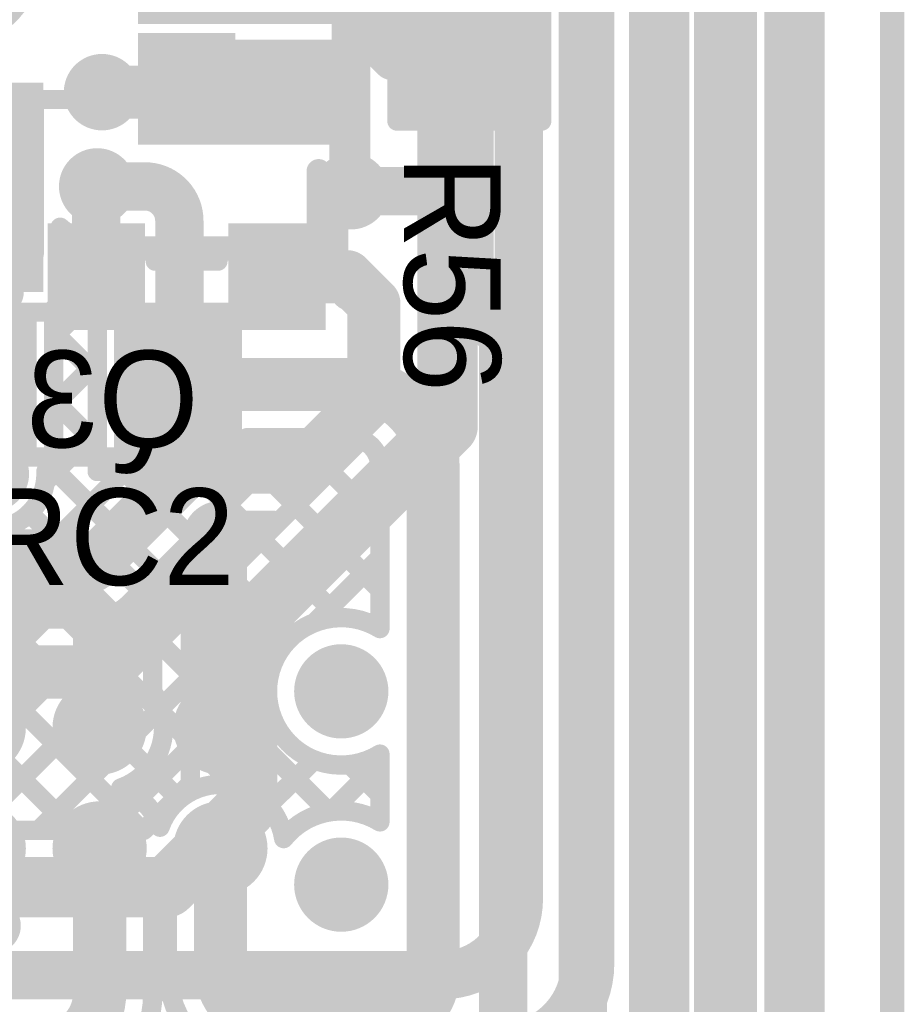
# Model space of a CAD drawing. Header units: millimetres. Extents: x 3.06 to 5.82, y 1.29 to 3.84.
# Tile 239 of 244: x 5.46 to 5.82, y 2.48 to 2.89. Entities that reach past the tile are written whole.
import ezdxf

# ---------------------------------------------------------------- set-up
doc = ezdxf.new("R2010")
doc.units = ezdxf.units.MM
doc.header["$MEASUREMENT"] = 0
for name, color, linetype in [('BottomLayer', 5, 'Continuous'), ('BottomOverlay', 54, 'Continuous'), ('BottomPaste', 16, 'Continuous'), ('BottomSolder', 6, 'Continuous'), ('Mechanical13', 56, 'Continuous'), ('MultiLayer', 9, 'Continuous'), ('PadHoleLayer', 156, 'Continuous'), ('TopLayer', 1, 'Continuous'), ('TopOverlay', 2, 'Continuous'), ('TopPaste', 8, 'Continuous'), ('TopSolder', 216, 'Continuous'), ('ViaHoleLayer', 16, 'Continuous')]:
    doc.layers.add(name, color=color, linetype=linetype)

# ---------------------------------------------------------------- blocks, each defined once
blk = doc.blocks.new('SOT_23_B_6')
at = {"layer": 'BottomLayer'}
for points in [[(-0.05354, 0.02126), (-0.02126, 0.02126), (-0.05354, 0.05748), (-0.02126, 0.05748)], [(0.02126, 0.02126), (0.05354, 0.02126), (0.02126, 0.05748), (0.05354, 0.05748)], [(-0.01614, -0.05748), (0.01614, -0.05748), (-0.01614, -0.02126), (0.01614, -0.02126)]]:
    blk.add_solid(points, dxfattribs=at)
at = {"layer": 'BottomOverlay'}
for points, const_width in [([(-0.06439, 0.045, 1), (-0.07161, 0.045, 1)], 0.01), ([(-0.07411, 0.045, 1), (-0.06911, 0.045, 1)], 0.005), ([(-0.06689, 0.045, 1), (-0.06189, 0.045, 1)], 0.005), ([(-0.01497, 0.033, 1), (-0.01103, 0.033, 1)], 0.00394), ([(0.01103, 0.033, 1), (0.01497, 0.033, 1)], 0.00394), ([(-0.06497, 0.03, 1), (-0.06103, 0.03, 1)], 0.00394), ([(0.06103, 0.03, 1), (0.06497, 0.03, 1)], 0.00394), ([(-0.06497, -0.034, 1), (-0.06103, -0.034, 1)], 0.00394), ([(-0.06497, -0.034, 1), (-0.06103, -0.034, 1)], 0.00394), ([(-0.02597, -0.034, 1), (-0.02203, -0.034, 1)], 0.00394), ([(0.02203, -0.034, 1), (0.02597, -0.034, 1)], 0.00394), ([(0.06103, -0.034, 1), (0.06497, -0.034, 1)], 0.00394), ([(0.06103, -0.034, 1), (0.06497, -0.034, 1)], 0.00394)]:
    blk.add_lwpolyline(points, format="xyb", close=True, dxfattribs=dict(at, const_width=const_width))
at = {"layer": 'BottomOverlay', "const_width": 0.00787}
for points in [[(0.013, 0.033), (-0.013, 0.033)], [(-0.063, 0.03), (-0.063, -0.034)], [(0.063, 0.03), (0.063, -0.034)], [(-0.024, -0.034), (-0.063, -0.034)], [(0.063, -0.034), (0.024, -0.034)]]:
    blk.add_lwpolyline(points, dxfattribs=at)
at = {"layer": 'BottomPaste'}
for points in [[(-0.05354, 0.02126), (-0.02126, 0.02126), (-0.05354, 0.05748), (-0.02126, 0.05748)], [(0.02126, 0.02126), (0.05354, 0.02126), (0.02126, 0.05748), (0.05354, 0.05748)], [(-0.01614, -0.05748), (0.01614, -0.05748), (-0.01614, -0.02126), (0.01614, -0.02126)]]:
    blk.add_solid(points, dxfattribs=at)
at = {"layer": 'BottomSolder'}
for points in [[(-0.05754, 0.01726), (-0.01726, 0.01726), (-0.05754, 0.06148), (-0.01726, 0.06148)], [(0.01726, 0.01726), (0.05754, 0.01726), (0.01726, 0.06148), (0.05754, 0.06148)], [(-0.02014, -0.06148), (0.02014, -0.06148), (-0.02014, -0.01726), (0.02014, -0.01726)]]:
    blk.add_solid(points, dxfattribs=at)
blk = doc.blocks.new('SOT_23_B_67')
at = {"layer": 'BottomLayer'}
for points in [[(-0.05354, 0.02126), (-0.02126, 0.02126), (-0.05354, 0.05748), (-0.02126, 0.05748)], [(0.02126, 0.02126), (0.05354, 0.02126), (0.02126, 0.05748), (0.05354, 0.05748)], [(-0.01614, -0.05748), (0.01614, -0.05748), (-0.01614, -0.02126), (0.01614, -0.02126)]]:
    blk.add_solid(points, dxfattribs=at)
at = {"layer": 'BottomOverlay'}
for points, const_width in [([(-0.06439, 0.045, 1), (-0.07161, 0.045, 1)], 0.01), ([(-0.07411, 0.045, 1), (-0.06911, 0.045, 1)], 0.005), ([(-0.06689, 0.045, 1), (-0.06189, 0.045, 1)], 0.005), ([(-0.01497, 0.033, 1), (-0.01103, 0.033, 1)], 0.00394), ([(0.01103, 0.033, 1), (0.01497, 0.033, 1)], 0.00394), ([(-0.06497, 0.03, 1), (-0.06103, 0.03, 1)], 0.00394), ([(0.06103, 0.03, 1), (0.06497, 0.03, 1)], 0.00394), ([(-0.06497, -0.034, 1), (-0.06103, -0.034, 1)], 0.00394), ([(-0.06497, -0.034, 1), (-0.06103, -0.034, 1)], 0.00394), ([(-0.02597, -0.034, 1), (-0.02203, -0.034, 1)], 0.00394), ([(0.02203, -0.034, 1), (0.02597, -0.034, 1)], 0.00394), ([(0.06103, -0.034, 1), (0.06497, -0.034, 1)], 0.00394), ([(0.06103, -0.034, 1), (0.06497, -0.034, 1)], 0.00394)]:
    blk.add_lwpolyline(points, format="xyb", close=True, dxfattribs=dict(at, const_width=const_width))
at = {"layer": 'BottomOverlay', "const_width": 0.00787}
for points in [[(0.013, 0.033), (-0.013, 0.033)], [(-0.063, 0.03), (-0.063, -0.034)], [(0.063, 0.03), (0.063, -0.034)], [(-0.024, -0.034), (-0.063, -0.034)], [(0.063, -0.034), (0.024, -0.034)]]:
    blk.add_lwpolyline(points, dxfattribs=at)
at = {"layer": 'BottomPaste'}
for points in [[(-0.05354, 0.02126), (-0.02126, 0.02126), (-0.05354, 0.05748), (-0.02126, 0.05748)], [(0.02126, 0.02126), (0.05354, 0.02126), (0.02126, 0.05748), (0.05354, 0.05748)], [(-0.01614, -0.05748), (0.01614, -0.05748), (-0.01614, -0.02126), (0.01614, -0.02126)]]:
    blk.add_solid(points, dxfattribs=at)
at = {"layer": 'BottomSolder'}
for points in [[(-0.05754, 0.01726), (-0.01726, 0.01726), (-0.05754, 0.06148), (-0.01726, 0.06148)], [(0.01726, 0.01726), (0.05754, 0.01726), (0.01726, 0.06148), (0.05754, 0.06148)], [(-0.02014, -0.06148), (0.02014, -0.06148), (-0.02014, -0.01726), (0.02014, -0.01726)]]:
    blk.add_solid(points, dxfattribs=at)
blk = doc.blocks.new('ESP32_WROOM_32__16MB__68')
at = {"layer": 'TopLayer'}
for points in [[(0.29528, -0.32303), (0.37402, -0.32303), (0.29528, -0.2876), (0.37402, -0.2876)], [(0.24803, -0.38406), (0.24803, -0.30531), (0.2126, -0.38406), (0.2126, -0.30531)]]:
    blk.add_solid(points, dxfattribs=at)
at = {"layer": 'TopOverlay', "const_width": 0.01}
for points in [[(0.366, -0.37), (0.366, -0.338)], [(0.268, -0.37), (0.366, -0.37)]]:
    blk.add_lwpolyline(points, dxfattribs=at)
at = {"layer": 'TopOverlay', "const_width": 0.005}
for points in [[(0.3635, -0.338, 1), (0.3685, -0.338, 1)], [(0.2655, -0.37, 1), (0.2705, -0.37, 1)], [(0.3635, -0.37, 1), (0.3685, -0.37, 1)], [(0.3635, -0.37, 1), (0.3685, -0.37, 1)]]:
    blk.add_lwpolyline(points, format="xyb", close=True, dxfattribs=at)
at = {"layer": 'TopPaste'}
for points in [[(0.29528, -0.32303), (0.37402, -0.32303), (0.29528, -0.2876), (0.37402, -0.2876)], [(0.24803, -0.38406), (0.24803, -0.30531), (0.2126, -0.38406), (0.2126, -0.30531)]]:
    blk.add_solid(points, dxfattribs=at)
at = {"layer": 'TopSolder'}
for points in [[(0.29128, -0.27703), (0.37802, -0.27703), (0.29128, -0.2336), (0.37802, -0.2336)], [(0.29128, -0.32703), (0.37802, -0.32703), (0.29128, -0.2836), (0.37802, -0.2836)], [(0.25203, -0.38806), (0.25203, -0.30131), (0.2086, -0.38806), (0.2086, -0.30131)]]:
    blk.add_solid(points, dxfattribs=at)
blk = doc.blocks.new('RES_0805_70')
at = {"layer": 'TopLayer'}
for points in [[(-0.06, -0.025), (-0.02, -0.025), (-0.06, 0.025), (-0.02, 0.025)], [(0.02, -0.025), (0.06, -0.025), (0.02, 0.025), (0.06, 0.025)]]:
    blk.add_solid(points, dxfattribs=at)
at = {"layer": 'TopOverlay', "const_width": 0.00787}
for points in [[(-0.065, 0.03), (0.065, 0.03)], [(-0.065, -0.03), (-0.065, 0.03)], [(0.065, -0.03), (0.065, 0.03)], [(-0.065, -0.03), (0.065, -0.03)]]:
    blk.add_lwpolyline(points, dxfattribs=at)
at = {"layer": 'TopOverlay', "const_width": 0.00394}
for points in [[(-0.06697, 0.03, 1), (-0.06303, 0.03, 1)], [(-0.06697, 0.03, 1), (-0.06303, 0.03, 1)], [(0.06303, 0.03, 1), (0.06697, 0.03, 1)], [(0.06303, 0.03, 1), (0.06697, 0.03, 1)], [(-0.06697, -0.03, 1), (-0.06303, -0.03, 1)], [(-0.06697, -0.03, 1), (-0.06303, -0.03, 1)], [(0.06303, -0.03, 1), (0.06697, -0.03, 1)], [(0.06303, -0.03, 1), (0.06697, -0.03, 1)]]:
    blk.add_lwpolyline(points, format="xyb", close=True, dxfattribs=at)
at = {"layer": 'TopPaste'}
for points in [[(-0.06, -0.025), (-0.02, -0.025), (-0.06, 0.025), (-0.02, 0.025)], [(0.02, -0.025), (0.06, -0.025), (0.02, 0.025), (0.06, 0.025)]]:
    blk.add_solid(points, dxfattribs=at)
at = {"layer": 'TopSolder'}
for points in [[(-0.064, -0.029), (-0.016, -0.029), (-0.064, 0.029), (-0.016, 0.029)], [(0.016, -0.029), (0.064, -0.029), (0.016, 0.029), (0.064, 0.029)]]:
    blk.add_solid(points, dxfattribs=at)
blk = doc.blocks.new('RES_0805_71')
at = {"layer": 'TopLayer'}
for points in [[(-0.06, -0.025), (-0.02, -0.025), (-0.06, 0.025), (-0.02, 0.025)], [(0.02, -0.025), (0.06, -0.025), (0.02, 0.025), (0.06, 0.025)]]:
    blk.add_solid(points, dxfattribs=at)
at = {"layer": 'TopOverlay', "const_width": 0.00787}
for points in [[(0.065, 0.03), (-0.065, 0.03)], [(-0.065, -0.03), (-0.065, 0.03)], [(0.065, -0.03), (0.065, 0.03)], [(0.065, -0.03), (-0.065, -0.03)]]:
    blk.add_lwpolyline(points, dxfattribs=at)
at = {"layer": 'TopOverlay', "const_width": 0.00394}
for points in [[(-0.06697, 0.03, 1), (-0.06303, 0.03, 1)], [(-0.06697, 0.03, 1), (-0.06303, 0.03, 1)], [(0.06303, 0.03, 1), (0.06697, 0.03, 1)], [(0.06303, 0.03, 1), (0.06697, 0.03, 1)], [(-0.06697, -0.03, 1), (-0.06303, -0.03, 1)], [(-0.06697, -0.03, 1), (-0.06303, -0.03, 1)], [(0.06303, -0.03, 1), (0.06697, -0.03, 1)], [(0.06303, -0.03, 1), (0.06697, -0.03, 1)]]:
    blk.add_lwpolyline(points, format="xyb", close=True, dxfattribs=at)
at = {"layer": 'TopPaste'}
for points in [[(-0.06, -0.025), (-0.02, -0.025), (-0.06, 0.025), (-0.02, 0.025)], [(0.02, -0.025), (0.06, -0.025), (0.02, 0.025), (0.06, 0.025)]]:
    blk.add_solid(points, dxfattribs=at)
at = {"layer": 'TopSolder'}
for points in [[(-0.064, -0.029), (-0.016, -0.029), (-0.064, 0.029), (-0.016, 0.029)], [(0.016, -0.029), (0.064, -0.029), (0.016, 0.029), (0.064, 0.029)]]:
    blk.add_solid(points, dxfattribs=at)
blk = doc.blocks.new('TC2030_IDC_100')
at = {"layer": 'BottomSolder', "const_width": 0.004}
for points in [[(0.098, 0.04, 1), (0.102, 0.04, 1)], [(-0.102, 0, 1), (-0.098, 0, 1)], [(0.098, -0.04, 1), (0.102, -0.04, 1)]]:
    blk.add_lwpolyline(points, format="xyb", close=True, dxfattribs=at)
at = {"layer": 'PadHoleLayer', "const_width": 0.01951}
for points in [[(0.09025, 0.04, 1), (0.10975, 0.04, 1)], [(-0.10975, 0, 1), (-0.09025, 0, 1)], [(0.09025, -0.04, 1), (0.10975, -0.04, 1)]]:
    blk.add_lwpolyline(points, format="xyb", close=True, dxfattribs=at)
at = {"layer": 'TopLayer', "const_width": 0.01549}
for points in [[(-0.05775, 0.025, 1), (-0.04225, 0.025, 1)], [(-0.00775, 0.025, 1), (0.00775, 0.025, 1)], [(0.04225, 0.025, 1), (0.05775, 0.025, 1)], [(-0.05775, -0.025, 1), (-0.04225, -0.025, 1)], [(-0.05775, -0.025, 1), (-0.04225, -0.025, 1)], [(-0.00775, -0.025, 1), (0.00775, -0.025, 1)], [(0.04225, -0.025, 1), (0.05775, -0.025, 1)]]:
    blk.add_lwpolyline(points, format="xyb", close=True, dxfattribs=at)
at = {"layer": 'TopOverlay'}
for points, const_width in [([(-0.0376, -0.057, 1), (-0.0504, -0.057, 1)], 0.01), ([(-0.0529, -0.057, 1), (-0.0479, -0.057, 1)], 0.005), ([(-0.0401, -0.057, 1), (-0.0351, -0.057, 1)], 0.005)]:
    blk.add_lwpolyline(points, format="xyb", close=True, dxfattribs=dict(at, const_width=const_width))
at = {"layer": 'TopPaste', "const_width": 0.01549}
for points in [[(-0.05775, 0.025, 1), (-0.04225, 0.025, 1)], [(-0.00775, 0.025, 1), (0.00775, 0.025, 1)], [(0.04225, 0.025, 1), (0.05775, 0.025, 1)], [(-0.05775, -0.025, 1), (-0.04225, -0.025, 1)], [(-0.05775, -0.025, 1), (-0.04225, -0.025, 1)], [(-0.00775, -0.025, 1), (0.00775, -0.025, 1)], [(0.04225, -0.025, 1), (0.05775, -0.025, 1)]]:
    blk.add_lwpolyline(points, format="xyb", close=True, dxfattribs=at)
at = {"layer": 'TopSolder'}
for points, const_width in [([(-0.05975, 0.025, 1), (-0.04025, 0.025, 1)], 0.01949), ([(-0.00975, 0.025, 1), (0.00975, 0.025, 1)], 0.01949), ([(0.04025, 0.025, 1), (0.05975, 0.025, 1)], 0.01949), ([(0.098, 0.04, 1), (0.102, 0.04, 1)], 0.004), ([(-0.102, 0, 1), (-0.098, 0, 1)], 0.004), ([(-0.05975, -0.025, 1), (-0.04025, -0.025, 1)], 0.01949), ([(-0.05975, -0.025, 1), (-0.04025, -0.025, 1)], 0.01949), ([(-0.00975, -0.025, 1), (0.00975, -0.025, 1)], 0.01949), ([(0.04025, -0.025, 1), (0.05975, -0.025, 1)], 0.01949), ([(0.098, -0.04, 1), (0.102, -0.04, 1)], 0.004)]:
    blk.add_lwpolyline(points, format="xyb", close=True, dxfattribs=dict(at, const_width=const_width))

msp = doc.modelspace()

# ---------------------------------------------------------------- linework, layer by layer
at = {"layer": 'BottomLayer'}
for points, const_width in [([(5.781, 1.775), (5.781, 3.438)], 0.02), ([(5.753, 1.864), (5.753, 3.37505)], 0.02), ([(5.693, 2.49742), (5.693, 3.31)], 0.022), ([(5.6645, 2.52422), (5.6645, 3.29776)], 0.02), ([(5.724, 1.8746), (5.724, 3.259)], 0.022), ([(5.635, 2.71972), (5.635, 2.951)], 0.025), ([(5.595, 2.817), (5.595, 2.921)], 0.016), ([(5.492, 2.858), (5.52463, 2.858)], 0.022), ([(5.4896, 2.78163), (5.4896, 2.819)], 0.02), ([(5.4896, 2.819), (5.49, 2.819)], 0.02), ([(5.5644, 2.78163), (5.59337, 2.78163)], 0.022), ([(5.59337, 2.78163), (5.6045, 2.7705)], 0.022), ([(5.6045, 2.73235), (5.6045, 2.7705)], 0.022), ([(5.57496, 2.70281), (5.6045, 2.73235)], 0.022), ([(5.55199, 2.63671), (5.635, 2.71972)], 0.025), ([(5.48784, 2.662), (5.52865, 2.70281)], 0.022), ([(5.52865, 2.70281), (5.57496, 2.70281)], 0.022), ([(5.50344, 2.64648), (5.53776, 2.68081)], 0.008), ([(5.541, 2.67), (5.541, 2.673)], 0.022), ([(5.53539, 2.65335), (5.56286, 2.68081)], 0.008), ([(5.53776, 2.68081), (5.56286, 2.68081)], 0.008), ([(5.54991, 2.68081), (5.55639, 2.67434)], 0.008), ([(5.489, 2.618), (5.541, 2.67)], 0.022), ([(5.5297, 2.67274), (5.54224, 2.6602)], 0.008), ([(5.389, 2.662), (5.48784, 2.662)], 0.022), ([(5.51555, 2.6586), (5.52978, 2.64438)], 0.008), ([(5.4375, 2.5525), (5.53001, 2.64501)], 0.008), ([(5.55199, 2.59384), (5.55199, 2.63671)], 0.025), ([(5.42096, 2.56425), (5.50134, 2.64463)], 0.008), ([(5.50129, 2.64459), (5.52849, 2.61738)], 0.008), ([(5.39316, 2.63957), (5.48023, 2.5525)], 0.008), ([(5.39503, 2.64), (5.48784, 2.64)], 0.008), ([(5.41596, 2.58754), (5.46843, 2.64)], 0.008), ([(5.42102, 2.64), (5.50852, 2.5525)], 0.008), ([(5.4493, 2.64), (5.52303, 2.56627)], 0.008), ([(5.47759, 2.64), (5.5285, 2.58909)], 0.008), ([(5.52849, 2.59384), (5.52849, 2.63671)], 0.008), ([(4.995, 2.618), (5.489, 2.618)], 0.022), ([(5.46578, 2.5525), (5.52849, 2.61521)], 0.008), ([(5.55199, 2.59384), (5.552, 2.59383)], 0.025), ([(5.552, 2.562), (5.552, 2.59383)], 0.025), ([(5.5285, 2.57173), (5.5285, 2.59323)], 0.008), ([(5.49407, 2.5525), (5.5285, 2.58693)], 0.008), ([(5.50927, 2.5525), (5.5285, 2.57173)], 0.008), ([(5.519, 2.529), (5.552, 2.562)], 0.025), ([(5.41599, 2.5525), (5.50927, 2.5525)], 0.008), ([(5.388, 2.529), (5.519, 2.529)], 0.025), ([(5.34637, 2.49255), (5.63283, 2.49255)], 0.02)]:
    msp.add_lwpolyline(points, dxfattribs=dict(at, const_width=const_width))
for points, const_width in [([(5.48609, 2.858, 1), (5.49791, 2.858, 1)], 0.01181), ([(5.5215, 2.86037, 1), (5.5325, 2.86037, 1)], 0.011), ([(5.4865, 2.858, 1), (5.4975, 2.858, 1)], 0.011), ([(5.51913, 2.858, 1), (5.53013, 2.858, 1)], 0.011), ([(5.51913, 2.858, 1), (5.53013, 2.858, 1)], 0.011), ([(5.48409, 2.819, 1), (5.49591, 2.819, 1)], 0.01181), ([(5.4846, 2.819, 1), (5.4946, 2.819, 1)], 0.01), ([(5.4846, 2.819, 1), (5.4946, 2.819, 1)], 0.01), ([(5.485, 2.819, 1), (5.495, 2.819, 1)], 0.01), ([(5.58909, 2.817, 1), (5.60091, 2.817, 1)], 0.01181), ([(5.591, 2.817, 1), (5.599, 2.817, 1)], 0.008), ([(5.4846, 2.78163, 1), (5.4946, 2.78163, 1)], 0.01), ([(5.5589, 2.78163, 1), (5.5699, 2.78163, 1)], 0.011), ([(5.5594, 2.78163, 1), (5.5694, 2.78163, 1)], 0.01), ([(5.58787, 2.78163, 1), (5.59887, 2.78163, 1)], 0.011), ([(5.58787, 2.78163, 1), (5.59887, 2.78163, 1)], 0.011), ([(5.554, 2.77623, 1), (5.564, 2.77623, 1)], 0.01), ([(5.599, 2.7705, 1), (5.61, 2.7705, 1)], 0.011), ([(5.599, 2.7705, 1), (5.61, 2.7705, 1)], 0.011), ([(5.599, 2.73235, 1), (5.61, 2.73235, 1)], 0.011), ([(5.599, 2.73235, 1), (5.61, 2.73235, 1)], 0.011), ([(5.62875, 2.71972, 1), (5.64125, 2.71972, 1)], 0.0125), ([(5.62875, 2.71972, 1), (5.64125, 2.71972, 1)], 0.0125), ([(5.52315, 2.70281, 1), (5.53415, 2.70281, 1)], 0.011), ([(5.52315, 2.70281, 1), (5.53415, 2.70281, 1)], 0.011), ([(5.56946, 2.70281, 1), (5.58046, 2.70281, 1)], 0.011), ([(5.56946, 2.70281, 1), (5.58046, 2.70281, 1)], 0.011), ([(5.53509, 2.673, 1), (5.54691, 2.673, 1)], 0.01181), ([(5.5355, 2.673, 1), (5.5465, 2.673, 1)], 0.011), ([(5.53576, 2.68081, 1), (5.53976, 2.68081, 1)], 0.004), ([(5.53576, 2.68081, 1), (5.53976, 2.68081, 1)], 0.004), ([(5.54791, 2.68081, 1), (5.55191, 2.68081, 1)], 0.004), ([(5.56086, 2.68081, 1), (5.56486, 2.68081, 1)], 0.004), ([(5.56086, 2.68081, 1), (5.56486, 2.68081, 1)], 0.004), ([(5.5355, 2.67, 1), (5.5465, 2.67, 1)], 0.011), ([(5.5355, 2.67, 1), (5.5465, 2.67, 1)], 0.011), ([(5.55439, 2.67434, 1), (5.55839, 2.67434, 1)], 0.004), ([(5.5277, 2.67274, 1), (5.5317, 2.67274, 1)], 0.004), ([(5.48234, 2.662, 1), (5.49334, 2.662, 1)], 0.011), ([(5.48234, 2.662, 1), (5.49334, 2.662, 1)], 0.011), ([(5.51355, 2.6586, 1), (5.51755, 2.6586, 1)], 0.004), ([(5.54024, 2.6602, 1), (5.54424, 2.6602, 1)], 0.004), ([(5.53338, 2.65333, 1), (5.53738, 2.65333, 1)], 0.004), ([(5.53339, 2.65335, 1), (5.53739, 2.65335, 1)], 0.004), ([(5.53339, 2.65335, 1), (5.53739, 2.65335, 1)], 0.004), ([(5.5014, 2.64644, 1), (5.5054, 2.64644, 1)], 0.004), ([(5.50144, 2.64648, 1), (5.50544, 2.64648, 1)], 0.004), ([(5.50144, 2.64648, 1), (5.50544, 2.64648, 1)], 0.004), ([(5.52801, 2.64501, 1), (5.53201, 2.64501, 1)], 0.004), ([(5.54574, 2.63671, 1), (5.55824, 2.63671, 1)], 0.0125), ([(5.54574, 2.63671, 1), (5.55824, 2.63671, 1)], 0.0125), ([(5.49929, 2.64459, 1), (5.50329, 2.64459, 1)], 0.004), ([(5.49934, 2.64463, 1), (5.50334, 2.64463, 1)], 0.004), ([(5.52778, 2.64438, 1), (5.53178, 2.64438, 1)], 0.004), ([(5.46643, 2.64, 1), (5.47043, 2.64, 1)], 0.004), ([(5.47559, 2.64, 1), (5.47959, 2.64, 1)], 0.004), ([(5.48584, 2.64, 1), (5.48984, 2.64, 1)], 0.004), ([(5.48584, 2.64, 1), (5.48984, 2.64, 1)], 0.004), ([(5.48584, 2.64, 1), (5.48984, 2.64, 1)], 0.004), ([(5.52649, 2.63671, 1), (5.53049, 2.63671, 1)], 0.004), ([(5.52649, 2.63671, 1), (5.53049, 2.63671, 1)], 0.004), ([(5.52649, 2.63671, 1), (5.53049, 2.63671, 1)], 0.004), ([(5.4835, 2.618, 1), (5.4945, 2.618, 1)], 0.011), ([(5.4835, 2.618, 1), (5.4945, 2.618, 1)], 0.011), ([(5.52649, 2.61738, 1), (5.53049, 2.61738, 1)], 0.004), ([(5.52649, 2.61521, 1), (5.53049, 2.61521, 1)], 0.004), ([(5.54574, 2.59384, 1), (5.55824, 2.59384, 1)], 0.0125), ([(5.54574, 2.59384, 1), (5.55824, 2.59384, 1)], 0.0125), ([(5.54575, 2.59383, 1), (5.55825, 2.59383, 1)], 0.0125), ([(5.54575, 2.59383, 1), (5.55825, 2.59383, 1)], 0.0125), ([(5.52649, 2.59384, 1), (5.53049, 2.59384, 1)], 0.004), ([(5.5265, 2.59323, 1), (5.5305, 2.59323, 1)], 0.004), ([(5.5265, 2.58909, 1), (5.5305, 2.58909, 1)], 0.004), ([(5.5265, 2.58693, 1), (5.5305, 2.58693, 1)], 0.004), ([(5.5265, 2.57173, 1), (5.5305, 2.57173, 1)], 0.004), ([(5.5265, 2.57173, 1), (5.5305, 2.57173, 1)], 0.004), ([(5.54575, 2.562, 1), (5.55825, 2.562, 1)], 0.0125), ([(5.54575, 2.562, 1), (5.55825, 2.562, 1)], 0.0125), ([(5.52103, 2.56627, 1), (5.52503, 2.56627, 1)], 0.004), ([(5.46378, 2.5525, 1), (5.46778, 2.5525, 1)], 0.004), ([(5.47823, 2.5525, 1), (5.48223, 2.5525, 1)], 0.004), ([(5.49207, 2.5525, 1), (5.49607, 2.5525, 1)], 0.004), ([(5.50652, 2.5525, 1), (5.51052, 2.5525, 1)], 0.004), ([(5.50727, 2.5525, 1), (5.51127, 2.5525, 1)], 0.004), ([(5.50727, 2.5525, 1), (5.51127, 2.5525, 1)], 0.004), ([(5.51275, 2.529, 1), (5.52525, 2.529, 1)], 0.0125), ([(5.51275, 2.529, 1), (5.52525, 2.529, 1)], 0.0125), ([(5.6595, 2.52422, 1), (5.6695, 2.52422, 1)], 0.01), ([(5.6595, 2.52422, 1), (5.6695, 2.52422, 1)], 0.01), ([(5.6875, 2.49742, 1), (5.6985, 2.49742, 1)], 0.011), ([(5.6875, 2.49742, 1), (5.6985, 2.49742, 1)], 0.011), ([(5.62783, 2.49255, 1), (5.63783, 2.49255, 1)], 0.01), ([(5.62783, 2.49255, 1), (5.63783, 2.49255, 1)], 0.01)]:
    msp.add_lwpolyline(points, format="xyb", close=True, dxfattribs=dict(at, const_width=const_width))
for points, const_width in [([(5.527, 2.86037, -0.414214), (5.52463, 2.858)], 0.022), ([(5.559, 2.77623, -0.414214), (5.5644, 2.78163)], 0.02), ([(5.52849, 2.63671, -0.199188), (5.53539, 2.65335)], 0.008), ([(5.52849, 2.63671, -0.198912), (5.53538, 2.65333)], 0.008), ([(5.50344, 2.64648, -0.199566), (5.48784, 2.64)], 0.008), ([(5.5034, 2.64644, -0.198912), (5.48784, 2.64)], 0.008), ([(5.6645, 2.52422, -0.414214), (5.63283, 2.49255)], 0.02), ([(5.693, 2.49742, -0.414214), (5.65758, 2.462)], 0.022)]:
    msp.add_lwpolyline(points, format="xyb", dxfattribs=dict(at, const_width=const_width))
at = {"layer": 'BottomSolder', "const_width": 0.01581}
for points in [[(5.48409, 2.858, 1), (5.49991, 2.858, 1)], [(5.48209, 2.819, 1), (5.49791, 2.819, 1)], [(5.58709, 2.817, 1), (5.60291, 2.817, 1)], [(5.43809, 2.7, 1), (5.45391, 2.7, 1)], [(5.53309, 2.673, 1), (5.54891, 2.673, 1)]]:
    msp.add_lwpolyline(points, format="xyb", close=True, dxfattribs=at)
at = {"layer": 'Mechanical13', "const_width": 0.01}
msp.add_lwpolyline([(5.81898, 1.29131), (5.81898, 3.811)], dxfattribs=at)
at = {"layer": 'MultiLayer', "const_width": 0.01181}
for points in [[(5.48609, 2.858, 1), (5.49791, 2.858, 1)], [(5.48409, 2.819, 1), (5.49591, 2.819, 1)], [(5.58909, 2.817, 1), (5.60091, 2.817, 1)], [(5.53509, 2.673, 1), (5.54691, 2.673, 1)]]:
    msp.add_lwpolyline(points, format="xyb", close=True, dxfattribs=at)
at = {"layer": 'TopLayer'}
for points, const_width in [([(5.776, 1.81727), (5.776, 3.43268)], 0.02), ([(5.747, 1.848), (5.747, 3.134)], 0.02), ([(5.72, 2.02418), (5.72, 3.08151)], 0.02), ([(5.691, 2.096), (5.691, 2.9751)], 0.02), ([(5.604, 2.879), (5.604, 2.9)], 0.016), ([(5.604, 2.879), (5.612, 2.871)], 0.016), ([(5.626, 2.871), (5.626, 2.88)], 0.012), ([(5.612, 2.871), (5.626, 2.871)], 0.016), ([(5.644, 2.83894), (5.644, 2.871)], 0.02), ([(5.626, 2.871), (5.644, 2.871)], 0.008), ([(5.545, 2.86), (5.547, 2.858)], 0.02), ([(5.492, 2.858), (5.547, 2.858)], 0.022), ([(5.547, 2.858), (5.55029, 2.858)], 0.022), ([(5.547, 2.858), (5.552, 2.853)], 0.02), ([(5.644, 2.771), (5.644, 2.83894)], 0.02), ([(5.49, 2.819), (5.50976, 2.819)], 0.02), ([(5.595, 2.817), (5.62206, 2.817)], 0.02), ([(5.524, 2.739), (5.524, 2.80476)], 0.02), ([(5.47468, 2.76826), (5.47468, 2.8021)], 0.008), ([(5.47468, 2.78767), (5.484, 2.79699)], 0.008), ([(5.49108, 2.79621), (5.503, 2.78429)], 0.008), ([(5.49891, 2.798), (5.503, 2.798)], 0.008), ([(5.503, 2.773), (5.503, 2.798)], 0.008), ([(5.472, 2.75671), (5.503, 2.78771)], 0.008), ([(5.47468, 2.78433), (5.49, 2.76901)], 0.008), ([(5.644, 2.771), (5.658, 2.757)], 0.02), ([(5.49, 2.773), (5.503, 2.773)], 0.008), ([(5.49, 2.701), (5.49, 2.773)], 0.008), ([(5.472, 2.701), (5.472, 2.76826)], 0.008), ([(5.658, 2.138), (5.658, 2.757)], 0.02), ([(5.472, 2.75872), (5.49, 2.74072)], 0.008), ([(5.472, 2.72842), (5.49, 2.74642)], 0.008), ([(5.521, 2.737), (5.59486, 2.737)], 0.022), ([(5.472, 2.73044), (5.49, 2.71244)], 0.008), ([(5.46857, 2.69671), (5.49, 2.71814)], 0.008), ([(5.5083, 2.65159), (5.57171, 2.715)], 0.008), ([(5.552, 2.715), (5.59486, 2.715)], 0.008), ([(5.552, 2.701), (5.552, 2.715)], 0.008), ([(5.57229, 2.715), (5.607, 2.68029)], 0.008), ([(5.513, 2.628), (5.5992, 2.7142)], 0.008), ([(5.552, 2.70701), (5.607, 2.65201)], 0.008), ([(5.629, 2.49235), (5.629, 2.70286)], 0.022), ([(5.472, 2.70216), (5.56069, 2.61347)], 0.008), ([(5.607, 2.63598), (5.607, 2.70286)], 0.008), ([(5.46879, 2.701), (5.472, 2.701)], 0.008), ([(5.47314, 2.673), (5.50114, 2.701)], 0.008), ([(5.49, 2.701), (5.552, 2.701)], 0.008), ([(5.49427, 2.66584), (5.52943, 2.701)], 0.008), ([(5.50144, 2.701), (5.57016, 2.63228)], 0.008), ([(5.52972, 2.701), (5.59023, 2.6405)], 0.008), ([(5.51626, 2.60298), (5.607, 2.69372)], 0.008), ([(5.46207, 2.68381), (5.47287, 2.673)], 0.008), ([(5.541, 2.595), (5.541, 2.673)], 0.022), ([(5.45111, 2.673), (5.478, 2.673)], 0.008), ([(5.4936, 2.66652), (5.50652, 2.6536)], 0.008), ([(5.58003, 2.63847), (5.607, 2.66543)], 0.008), ([(5.442, 2.651), (5.478, 2.651)], 0.022), ([(5.478, 2.651), (5.491, 2.638)], 0.022), ([(5.491, 2.595), (5.491, 2.638)], 0.022), ([(5.513, 2.60976), (5.513, 2.638)], 0.008), ([(5.513, 2.63287), (5.58581, 2.56006)], 0.008), ([(5.50738, 2.56582), (5.56253, 2.62097)], 0.008), ([(5.51687, 2.60072), (5.54672, 2.57087)], 0.008), ([(5.54134, 2.57149), (5.56459, 2.59474)], 0.008), ([(5.607, 2.55598), (5.607, 2.58402)], 0.008), ([(5.56077, 2.56264), (5.57977, 2.58163)], 0.008), ([(5.58661, 2.56019), (5.607, 2.58058)], 0.008), ([(5.51131, 2.57799), (5.52399, 2.56531)], 0.008), ([(5.59447, 2.57969), (5.607, 2.56716)], 0.008), ([(5.491, 2.48494), (5.491, 2.545)], 0.022), ([(5.541, 2.49594), (5.541, 2.545)], 0.022), ([(5.513, 2.48494), (5.513, 2.53024)], 0.008), ([(5.519, 2.49594), (5.519, 2.53024)], 0.008), ([(5.513, 2.51487), (5.519, 2.52087)], 0.008), ([(5.513, 2.51973), (5.519, 2.51373)], 0.008), ([(5.513, 2.48658), (5.51912, 2.4927)], 0.008), ([(5.513, 2.49145), (5.52068, 2.48377)], 0.008), ([(5.56394, 2.473), (5.60965, 2.473)], 0.022)]:
    msp.add_lwpolyline(points, dxfattribs=dict(at, const_width=const_width))
for points, const_width in [([(5.457, 2.915, -0.414214), (5.429, 2.887)], 0.022), ([(5.644, 2.83894, -0.414214), (5.62206, 2.817)], 0.02), ([(5.50976, 2.819, -0.414214), (5.524, 2.80476)], 0.02), ([(5.49891, 2.798, -0.292351), (5.47468, 2.8021)], 0.008), ([(5.59486, 2.737, -0.414214), (5.629, 2.70286)], 0.022), ([(5.59486, 2.715, -0.414214), (5.607, 2.70286)], 0.008), ([(5.46881, 2.7, -0.40263), (5.44691, 2.67721)], 0.008), ([(5.478, 2.673, -0.198912), (5.49356, 2.66656)], 0.008), ([(5.478, 2.673, -0.199566), (5.4936, 2.66652)], 0.008), ([(5.50652, 2.6536, -0.199566), (5.513, 2.638)], 0.008), ([(5.50656, 2.65356, -0.198912), (5.513, 2.638)], 0.008), ([(5.607, 2.58402, -1.790445), (5.607, 2.63598)], 0.008), ([(5.513, 2.60976, -0.148812), (5.51749, 2.595)], 0.008), ([(5.51749, 2.595, -0.318554), (5.49977, 2.57)], 0.008), ([(5.49977, 2.57, -0.22791), (5.516, 2.55377)], 0.008), ([(5.516, 2.55377, -0.780313), (5.56718, 2.54906)], 0.008), ([(5.56718, 2.54906, -0.378697), (5.607, 2.55598)], 0.008), ([(5.516, 2.53623, -0.063505), (5.513, 2.53024)], 0.008), ([(5.519, 2.53024, -0.063505), (5.516, 2.53623)], 0.008), ([(5.56394, 2.473, -0.414214), (5.541, 2.49594)], 0.022), ([(5.629, 2.49235, -0.414214), (5.60965, 2.473)], 0.022), ([(5.56394, 2.451, -0.414214), (5.519, 2.49594)], 0.008), ([(5.491, 2.48494, -0.414214), (5.46806, 2.462)], 0.022), ([(5.513, 2.48494, -0.414214), (5.46806, 2.44)], 0.008)]:
    msp.add_lwpolyline(points, format="xyb", dxfattribs=dict(at, const_width=const_width))
for points, const_width in [([(5.6, 2.879, 1), (5.608, 2.879, 1)], 0.008), ([(5.6, 2.879, 1), (5.608, 2.879, 1)], 0.008), ([(5.623, 2.88, 1), (5.629, 2.88, 1)], 0.006), ([(5.608, 2.871, 1), (5.616, 2.871, 1)], 0.008), ([(5.608, 2.871, 1), (5.616, 2.871, 1)], 0.008), ([(5.622, 2.871, 1), (5.63, 2.871, 1)], 0.008), ([(5.639, 2.871, 1), (5.649, 2.871, 1)], 0.01), ([(5.623, 2.871, 1), (5.629, 2.871, 1)], 0.006), ([(5.624, 2.871, 1), (5.628, 2.871, 1)], 0.004), ([(5.642, 2.871, 1), (5.646, 2.871, 1)], 0.004), ([(5.48609, 2.858, 1), (5.49791, 2.858, 1)], 0.01181), ([(5.54, 2.86, 1), (5.55, 2.86, 1)], 0.01), ([(5.4865, 2.858, 1), (5.4975, 2.858, 1)], 0.011), ([(5.5415, 2.858, 1), (5.5525, 2.858, 1)], 0.011), ([(5.5415, 2.858, 1), (5.5525, 2.858, 1)], 0.011), ([(5.542, 2.858, 1), (5.552, 2.858, 1)], 0.01), ([(5.542, 2.858, 1), (5.552, 2.858, 1)], 0.01), ([(5.54479, 2.858, 1), (5.55579, 2.858, 1)], 0.011), ([(5.547, 2.853, 1), (5.557, 2.853, 1)], 0.01), ([(5.639, 2.83894, 1), (5.649, 2.83894, 1)], 0.01), ([(5.639, 2.83894, 1), (5.649, 2.83894, 1)], 0.01), ([(5.639, 2.83894, 1), (5.649, 2.83894, 1)], 0.01), ([(5.48409, 2.819, 1), (5.49591, 2.819, 1)], 0.01181), ([(5.485, 2.819, 1), (5.495, 2.819, 1)], 0.01), ([(5.50476, 2.819, 1), (5.51476, 2.819, 1)], 0.01), ([(5.50476, 2.819, 1), (5.51476, 2.819, 1)], 0.01), ([(5.58909, 2.817, 1), (5.60091, 2.817, 1)], 0.01181), ([(5.59, 2.817, 1), (5.6, 2.817, 1)], 0.01), ([(5.61706, 2.817, 1), (5.62706, 2.817, 1)], 0.01), ([(5.61706, 2.817, 1), (5.62706, 2.817, 1)], 0.01), ([(5.519, 2.80476, 1), (5.529, 2.80476, 1)], 0.01), ([(5.519, 2.80476, 1), (5.529, 2.80476, 1)], 0.01), ([(5.47268, 2.8021, 1), (5.47668, 2.8021, 1)], 0.004), ([(5.47268, 2.8021, 1), (5.47668, 2.8021, 1)], 0.004), ([(5.482, 2.79699, 1), (5.486, 2.79699, 1)], 0.004), ([(5.48908, 2.79621, 1), (5.49308, 2.79621, 1)], 0.004), ([(5.49691, 2.798, 1), (5.50091, 2.798, 1)], 0.004), ([(5.49691, 2.798, 1), (5.50091, 2.798, 1)], 0.004), ([(5.501, 2.798, 1), (5.505, 2.798, 1)], 0.004), ([(5.501, 2.798, 1), (5.505, 2.798, 1)], 0.004), ([(5.47268, 2.78767, 1), (5.47668, 2.78767, 1)], 0.004), ([(5.501, 2.78771, 1), (5.505, 2.78771, 1)], 0.004), ([(5.47268, 2.78433, 1), (5.47668, 2.78433, 1)], 0.004), ([(5.501, 2.78429, 1), (5.505, 2.78429, 1)], 0.004), ([(5.639, 2.771, 1), (5.649, 2.771, 1)], 0.01), ([(5.639, 2.771, 1), (5.649, 2.771, 1)], 0.01), ([(5.488, 2.773, 1), (5.492, 2.773, 1)], 0.004), ([(5.488, 2.773, 1), (5.492, 2.773, 1)], 0.004), ([(5.501, 2.773, 1), (5.505, 2.773, 1)], 0.004), ([(5.501, 2.773, 1), (5.505, 2.773, 1)], 0.004), ([(5.47, 2.76826, 1), (5.474, 2.76826, 1)], 0.004), ([(5.47268, 2.76826, 1), (5.47668, 2.76826, 1)], 0.004), ([(5.488, 2.76901, 1), (5.492, 2.76901, 1)], 0.004), ([(5.653, 2.757, 1), (5.663, 2.757, 1)], 0.01), ([(5.653, 2.757, 1), (5.663, 2.757, 1)], 0.01), ([(5.47, 2.75872, 1), (5.474, 2.75872, 1)], 0.004), ([(5.47, 2.75671, 1), (5.474, 2.75671, 1)], 0.004), ([(5.488, 2.74642, 1), (5.492, 2.74642, 1)], 0.004), ([(5.5155, 2.737, 1), (5.5265, 2.737, 1)], 0.011), ([(5.519, 2.739, 1), (5.529, 2.739, 1)], 0.01), ([(5.58936, 2.737, 1), (5.60036, 2.737, 1)], 0.011), ([(5.58936, 2.737, 1), (5.60036, 2.737, 1)], 0.011), ([(5.488, 2.74072, 1), (5.492, 2.74072, 1)], 0.004), ([(5.47, 2.73044, 1), (5.474, 2.73044, 1)], 0.004), ([(5.47, 2.72842, 1), (5.474, 2.72842, 1)], 0.004), ([(5.488, 2.71814, 1), (5.492, 2.71814, 1)], 0.004), ([(5.55, 2.715, 1), (5.554, 2.715, 1)], 0.004), ([(5.55, 2.715, 1), (5.554, 2.715, 1)], 0.004), ([(5.56971, 2.715, 1), (5.57371, 2.715, 1)], 0.004), ([(5.57029, 2.715, 1), (5.57429, 2.715, 1)], 0.004), ([(5.59286, 2.715, 1), (5.59686, 2.715, 1)], 0.004), ([(5.59286, 2.715, 1), (5.59686, 2.715, 1)], 0.004), ([(5.488, 2.71244, 1), (5.492, 2.71244, 1)], 0.004), ([(5.5972, 2.7142, 1), (5.6012, 2.7142, 1)], 0.004), ([(5.55, 2.70701, 1), (5.554, 2.70701, 1)], 0.004), ([(5.6235, 2.70286, 1), (5.6345, 2.70286, 1)], 0.011), ([(5.6235, 2.70286, 1), (5.6345, 2.70286, 1)], 0.011), ([(5.47, 2.70216, 1), (5.474, 2.70216, 1)], 0.004), ([(5.605, 2.70286, 1), (5.609, 2.70286, 1)], 0.004), ([(5.605, 2.70286, 1), (5.609, 2.70286, 1)], 0.004), ([(5.46679, 2.701, 1), (5.47079, 2.701, 1)], 0.004), ([(5.46681, 2.7, 1), (5.47081, 2.7, 1)], 0.004), ([(5.47, 2.701, 1), (5.474, 2.701, 1)], 0.004), ([(5.47, 2.701, 1), (5.474, 2.701, 1)], 0.004), ([(5.488, 2.701, 1), (5.492, 2.701, 1)], 0.004), ([(5.488, 2.701, 1), (5.492, 2.701, 1)], 0.004), ([(5.49914, 2.701, 1), (5.50314, 2.701, 1)], 0.004), ([(5.49944, 2.701, 1), (5.50344, 2.701, 1)], 0.004), ([(5.52743, 2.701, 1), (5.53143, 2.701, 1)], 0.004), ([(5.52772, 2.701, 1), (5.53172, 2.701, 1)], 0.004), ([(5.55, 2.701, 1), (5.554, 2.701, 1)], 0.004), ([(5.55, 2.701, 1), (5.554, 2.701, 1)], 0.004), ([(5.46657, 2.69671, 1), (5.47057, 2.69671, 1)], 0.004), ([(5.605, 2.69372, 1), (5.609, 2.69372, 1)], 0.004), ([(5.46007, 2.68381, 1), (5.46407, 2.68381, 1)], 0.004), ([(5.53509, 2.673, 1), (5.54691, 2.673, 1)], 0.01181), ([(5.5355, 2.673, 1), (5.5465, 2.673, 1)], 0.011), ([(5.605, 2.68029, 1), (5.609, 2.68029, 1)], 0.004), ([(5.47087, 2.673, 1), (5.47487, 2.673, 1)], 0.004), ([(5.47114, 2.673, 1), (5.47514, 2.673, 1)], 0.004), ([(5.476, 2.673, 1), (5.48, 2.673, 1)], 0.004), ([(5.476, 2.673, 1), (5.48, 2.673, 1)], 0.004), ([(5.476, 2.673, 1), (5.48, 2.673, 1)], 0.004), ([(5.49156, 2.66656, 1), (5.49556, 2.66656, 1)], 0.004), ([(5.4916, 2.66652, 1), (5.4956, 2.66652, 1)], 0.004), ([(5.4916, 2.66652, 1), (5.4956, 2.66652, 1)], 0.004), ([(5.49227, 2.66584, 1), (5.49627, 2.66584, 1)], 0.004), ([(5.605, 2.66543, 1), (5.609, 2.66543, 1)], 0.004), ([(5.4725, 2.651, 1), (5.4835, 2.651, 1)], 0.011), ([(5.4725, 2.651, 1), (5.4835, 2.651, 1)], 0.011), ([(5.50452, 2.6536, 1), (5.50852, 2.6536, 1)], 0.004), ([(5.50452, 2.6536, 1), (5.50852, 2.6536, 1)], 0.004), ([(5.50456, 2.65356, 1), (5.50856, 2.65356, 1)], 0.004), ([(5.5063, 2.65159, 1), (5.5103, 2.65159, 1)], 0.004), ([(5.605, 2.65201, 1), (5.609, 2.65201, 1)], 0.004), ([(5.4855, 2.638, 1), (5.4965, 2.638, 1)], 0.011), ([(5.4855, 2.638, 1), (5.4965, 2.638, 1)], 0.011), ([(5.511, 2.638, 1), (5.515, 2.638, 1)], 0.004), ([(5.511, 2.638, 1), (5.515, 2.638, 1)], 0.004), ([(5.511, 2.638, 1), (5.515, 2.638, 1)], 0.004), ([(5.57803, 2.63847, 1), (5.58203, 2.63847, 1)], 0.004), ([(5.58823, 2.6405, 1), (5.59223, 2.6405, 1)], 0.004), ([(5.511, 2.63287, 1), (5.515, 2.63287, 1)], 0.004), ([(5.605, 2.63598, 1), (5.609, 2.63598, 1)], 0.004), ([(5.605, 2.63598, 1), (5.609, 2.63598, 1)], 0.004), ([(5.56816, 2.63228, 1), (5.57216, 2.63228, 1)], 0.004), ([(5.511, 2.628, 1), (5.515, 2.628, 1)], 0.004), ([(5.56053, 2.62097, 1), (5.56453, 2.62097, 1)], 0.004), ([(5.55869, 2.61347, 1), (5.56269, 2.61347, 1)], 0.004), ([(5.511, 2.60976, 1), (5.515, 2.60976, 1)], 0.004), ([(5.511, 2.60976, 1), (5.515, 2.60976, 1)], 0.004), ([(5.4855, 2.595, 1), (5.4965, 2.595, 1)], 0.011), ([(5.51426, 2.60298, 1), (5.51826, 2.60298, 1)], 0.004), ([(5.51487, 2.60072, 1), (5.51887, 2.60072, 1)], 0.004), ([(5.5355, 2.595, 1), (5.5465, 2.595, 1)], 0.011), ([(5.51549, 2.595, 1), (5.51949, 2.595, 1)], 0.004), ([(5.51549, 2.595, 1), (5.51949, 2.595, 1)], 0.004), ([(5.56259, 2.59474, 1), (5.56659, 2.59474, 1)], 0.004), ([(5.605, 2.58402, 1), (5.609, 2.58402, 1)], 0.004), ([(5.605, 2.58402, 1), (5.609, 2.58402, 1)], 0.004), ([(5.57777, 2.58163, 1), (5.58177, 2.58163, 1)], 0.004), ([(5.605, 2.58058, 1), (5.609, 2.58058, 1)], 0.004), ([(5.50931, 2.57799, 1), (5.51331, 2.57799, 1)], 0.004), ([(5.59247, 2.57969, 1), (5.59647, 2.57969, 1)], 0.004), ([(5.49777, 2.57, 1), (5.50177, 2.57, 1)], 0.004), ([(5.49777, 2.57, 1), (5.50177, 2.57, 1)], 0.004), ([(5.53934, 2.57149, 1), (5.54334, 2.57149, 1)], 0.004), ([(5.54472, 2.57087, 1), (5.54872, 2.57087, 1)], 0.004), ([(5.50538, 2.56582, 1), (5.50938, 2.56582, 1)], 0.004), ([(5.52199, 2.56531, 1), (5.52599, 2.56531, 1)], 0.004), ([(5.605, 2.56716, 1), (5.609, 2.56716, 1)], 0.004), ([(5.55877, 2.56264, 1), (5.56277, 2.56264, 1)], 0.004), ([(5.58381, 2.56006, 1), (5.58781, 2.56006, 1)], 0.004), ([(5.58461, 2.56019, 1), (5.58861, 2.56019, 1)], 0.004), ([(5.605, 2.55598, 1), (5.609, 2.55598, 1)], 0.004), ([(5.605, 2.55598, 1), (5.609, 2.55598, 1)], 0.004), ([(5.4855, 2.545, 1), (5.4965, 2.545, 1)], 0.011), ([(5.514, 2.55377, 1), (5.518, 2.55377, 1)], 0.004), ([(5.514, 2.55377, 1), (5.518, 2.55377, 1)], 0.004), ([(5.5355, 2.545, 1), (5.5465, 2.545, 1)], 0.011), ([(5.56518, 2.54906, 1), (5.56918, 2.54906, 1)], 0.004), ([(5.56518, 2.54906, 1), (5.56918, 2.54906, 1)], 0.004), ([(5.514, 2.53623, 1), (5.518, 2.53623, 1)], 0.004), ([(5.514, 2.53623, 1), (5.518, 2.53623, 1)], 0.004), ([(5.511, 2.53024, 1), (5.515, 2.53024, 1)], 0.004), ([(5.511, 2.53024, 1), (5.515, 2.53024, 1)], 0.004), ([(5.517, 2.53024, 1), (5.521, 2.53024, 1)], 0.004), ([(5.517, 2.53024, 1), (5.521, 2.53024, 1)], 0.004), ([(5.511, 2.51973, 1), (5.515, 2.51973, 1)], 0.004), ([(5.517, 2.52087, 1), (5.521, 2.52087, 1)], 0.004), ([(5.511, 2.51487, 1), (5.515, 2.51487, 1)], 0.004), ([(5.517, 2.51373, 1), (5.521, 2.51373, 1)], 0.004), ([(5.5355, 2.49594, 1), (5.5465, 2.49594, 1)], 0.011), ([(5.5355, 2.49594, 1), (5.5465, 2.49594, 1)], 0.011), ([(5.6235, 2.49235, 1), (5.6345, 2.49235, 1)], 0.011), ([(5.6235, 2.49235, 1), (5.6345, 2.49235, 1)], 0.011), ([(5.517, 2.49594, 1), (5.521, 2.49594, 1)], 0.004), ([(5.517, 2.49594, 1), (5.521, 2.49594, 1)], 0.004), ([(5.4855, 2.48494, 1), (5.4965, 2.48494, 1)], 0.011), ([(5.4855, 2.48494, 1), (5.4965, 2.48494, 1)], 0.011), ([(5.511, 2.49145, 1), (5.515, 2.49145, 1)], 0.004), ([(5.51712, 2.4927, 1), (5.52112, 2.4927, 1)], 0.004), ([(5.511, 2.48658, 1), (5.515, 2.48658, 1)], 0.004), ([(5.511, 2.48494, 1), (5.515, 2.48494, 1)], 0.004), ([(5.511, 2.48494, 1), (5.515, 2.48494, 1)], 0.004), ([(5.51868, 2.48377, 1), (5.52268, 2.48377, 1)], 0.004), ([(5.55844, 2.473, 1), (5.56944, 2.473, 1)], 0.011), ([(5.55844, 2.473, 1), (5.56944, 2.473, 1)], 0.011), ([(5.60415, 2.473, 1), (5.61515, 2.473, 1)], 0.011), ([(5.60415, 2.473, 1), (5.61515, 2.473, 1)], 0.011)]:
    msp.add_lwpolyline(points, format="xyb", close=True, dxfattribs=dict(at, const_width=const_width))
at = {"layer": 'TopSolder', "const_width": 0.01581}
for points in [[(5.48409, 2.858, 1), (5.49991, 2.858, 1)], [(5.48209, 2.819, 1), (5.49791, 2.819, 1)], [(5.58709, 2.817, 1), (5.60291, 2.817, 1)], [(5.43809, 2.7, 1), (5.45391, 2.7, 1)], [(5.53309, 2.673, 1), (5.54891, 2.673, 1)]]:
    msp.add_lwpolyline(points, format="xyb", close=True, dxfattribs=at)
at = {"layer": 'ViaHoleLayer', "const_width": 0.00787}
for points in [[(5.48806, 2.858, 1), (5.49594, 2.858, 1)], [(5.48606, 2.819, 1), (5.49394, 2.819, 1)], [(5.59106, 2.817, 1), (5.59894, 2.817, 1)], [(5.53706, 2.673, 1), (5.54494, 2.673, 1)]]:
    msp.add_lwpolyline(points, format="xyb", close=True, dxfattribs=at)

# ---------------------------------------------------------------- block references
for name, p, rotation in [('ESP32_WROOM_32__16MB__68', (5.21565, 3.16331), 360), ('RES_0805_71', (5.644, 2.911), 270), ('SOT_23_B_67', (5.383, 2.82), 180), ('SOT_23_B_6', (5.527, 2.821), 180), ('RES_0805_70', (5.481, 2.737), 360)]:
    msp.add_blockref(name, p, dxfattribs=dict(rotation=rotation))
msp.add_blockref('TC2030_IDC_100', (5.491, 2.57))

# ---------------------------------------------------------------- texts
at = {"layer": 'BottomOverlay', "text_generation_flag": 2}
msp.add_text('Q3', height=0.04, dxfattribs=at).set_placement((5.532, 2.711))
at = {"layer": 'TopOverlay'}
msp.add_text('R56', height=0.04, rotation=270, dxfattribs=at).set_placement((5.617, 2.832))
msp.add_text('RC2', height=0.04, dxfattribs=at).set_placement((5.44, 2.654))

doc.saveas('drawing.dxf')
